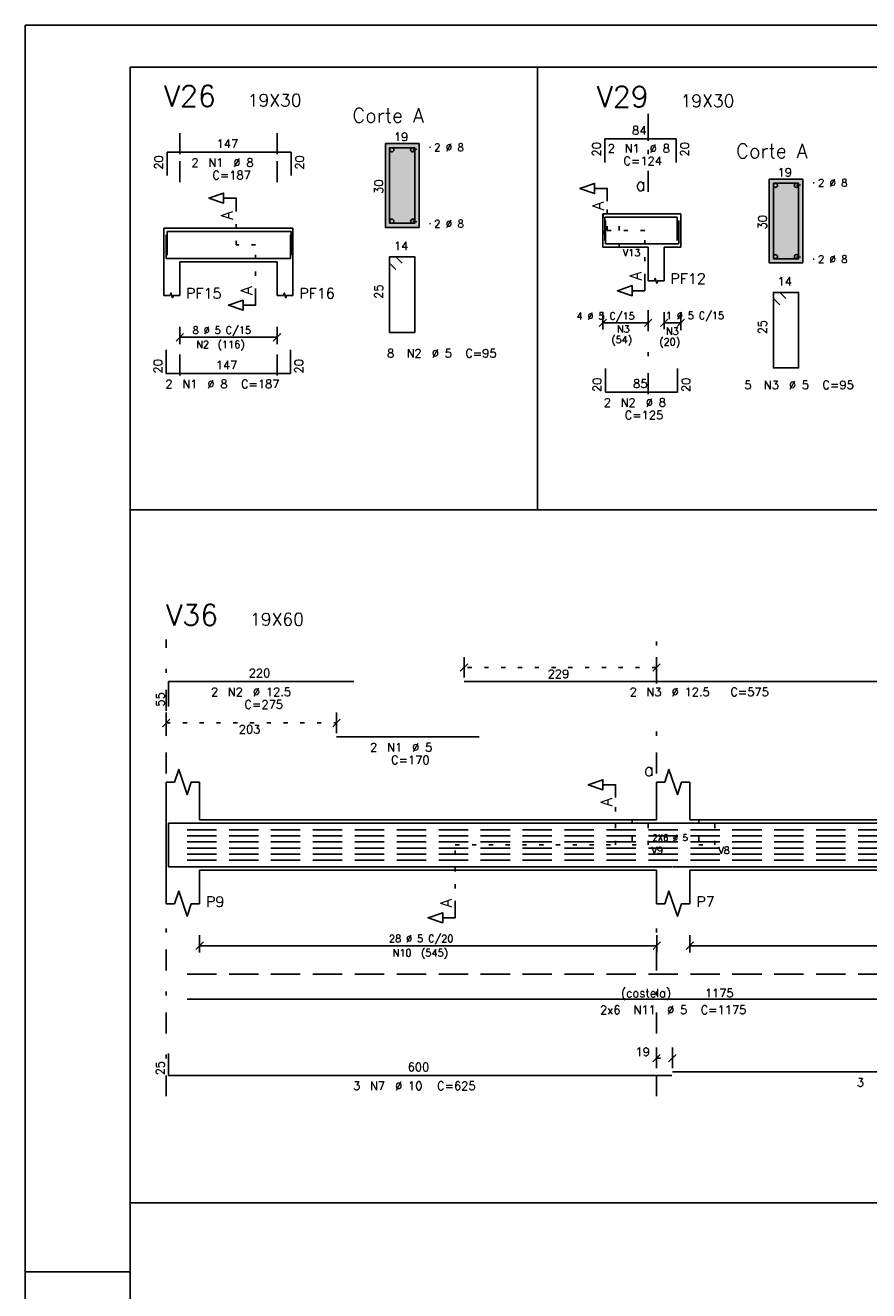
# Model space of a CAD drawing. Extents: x 0 to 116, y 0 to 59.
# Tile 3 of 19: x 0 to 20, y 29 to 59. Entities that reach past the tile are written whole.
import ezdxf

# ---------------------------------------------------------------- set-up
doc = ezdxf.new("R2010")
doc.units = 0
for name, pattern in [('ESTILO_TQS_0001', [1, 0.7, -0.3]), ('ESTILO_TQS_0002', [0.4, 0.1, -0.3]), ('ESTILO_TQS_0003', [1.5, 0.5, -0.4, 0.1, -0.5])]:
    doc.linetypes.add(name, pattern=pattern)
for name, color, linetype in [('1', 7, 'CONTINUOUS'), ('10', 10, 'CONTINUOUS'), ('12', 12, 'CONTINUOUS'), ('14', 14, 'CONTINUOUS'), ('2', 2, 'CONTINUOUS'), ('3', 3, 'CONTINUOUS'), ('4', 4, 'CONTINUOUS'), ('5', 3, 'CONTINUOUS')]:
    doc.layers.add(name, color=color, linetype=linetype)
doc.styles.get("Standard").update_dxf_attribs({"font": 'ROMANS.SHX'})

msp = doc.modelspace()

# ---------------------------------------------------------------- linework, layer by layer
at = {"layer": '1', "linetype": 'CONTINUOUS'}
for p, q in [((116, 59.400002), (0, 59.400002)), ((0, 59.400002), (0, 0)), ((12.215419, 58.4), (12.215419, 47.857295)), ((9.387445, 56.583236), (8.587445, 56.583236)), ((8.587445, 56.583236), (8.587445, 54.583236)), ((9.387445, 54.583236), (9.387445, 56.583236)), ((18.536507, 55.736453), (17.736507, 55.736453)), ((17.736507, 55.736453), (17.736507, 53.736453)), ((18.536507, 53.736453), (18.536507, 55.736453)), ((13.7704, 54.911348), (13.7704, 54.111348)), ((13.7704, 54.911348), (14.8494, 54.911348)), ((14.8494, 54.911348), (15.6294, 54.911348)), ((15.6294, 54.911348), (15.6294, 54.111348)), ((8.587445, 54.583236), (9.387445, 54.583236)), ((3.301782, 54.565162), (3.301782, 53.765162)), ((3.301782, 54.565162), (3.681782, 54.565162)), ((3.681782, 54.565162), (6.001782, 54.565162)), ((6.001782, 54.565162), (6.381782, 54.565162)), ((6.381782, 54.565162), (6.381782, 53.765162)), ((13.7704, 54.111348), (14.8494, 54.111348)), ((14.8494, 54.111348), (14.8494, 53.311348)), ((15.2294, 54.111348), (15.2294, 53.311348)), ((15.6294, 54.111348), (15.2294, 54.111348)), ((3.301782, 53.765162), (3.301782, 52.965162)), ((3.681782, 53.765162), (6.001782, 53.765162)), ((3.681782, 53.765162), (3.681782, 52.965162)), ((6.001782, 53.765162), (6.001782, 52.965162)), ((6.381782, 53.765162), (6.381782, 52.965162)), ((17.736507, 53.736453), (18.536507, 53.736453)), ((2.5, 47.857295), (102.896451, 47.857295)), ((3.35704, 40.46865), (3.35704, 41.36865)), ((4.15704, 40.46865), (4.15704, 41.36865)), ((15.04704, 40.46865), (15.04704, 41.36865)), ((15.84704, 40.46865), (15.84704, 41.36865)), ((3.35704, 40.46865), (3.35704, 39.26865)), ((4.15704, 40.46865), (15.04704, 40.46865)), ((15.84704, 40.46865), (27.04704, 40.46865)), ((3.35704, 39.26865), (3.35704, 38.46865)), ((4.15704, 39.26865), (15.04704, 39.26865)), ((4.15704, 39.26865), (4.15704, 38.46865)), ((15.04704, 39.26865), (15.04704, 38.46865)), ((15.84704, 39.26865), (27.04704, 39.26865)), ((15.84704, 39.26865), (15.84704, 38.46865)), ((2.5, 31.341445), (102.896451, 31.341445)), ((0, 29.700001), (2.5, 29.700001))]:
    msp.add_line(p, q, dxfattribs=at)
at = {"layer": '1', "linetype": 'ESTILO_TQS_0002'}
for p, q in [((9.237395, 56.433186), (9.657445, 56.493236)), ((18.386457, 55.586403), (18.806507, 55.646453)), ((13.8744, 54.511348), (13.8744, 55.21221)), ((5.026782, 54.165162), (5.026782, 54.983553)), ((9.237395, 54.733286), (9.657445, 54.673236)), ((14.7694, 54.511348), (13.8744, 54.511348)), ((14.7694, 53.376348), (14.7694, 54.511348)), ((5.491782, 54.165162), (5.026782, 54.165162)), ((5.491782, 53.030162), (5.491782, 54.165162)), ((18.386457, 53.886503), (18.806507, 53.826453)), ((15.04704, 44.095897), (10.46002, 44.095897)), ((3.35704, 42.775897), (7.42282, 42.775897)), ((14.07204, 39.86865), (14.07204, 41.00365)), ((10.25204, 38.43365), (10.25204, 39.86865)), ((10.25204, 39.86865), (14.07204, 39.86865)), ((15.04704, 34.789395), (15.42704, 34.789395))]:
    msp.add_line(p, q, dxfattribs=at)
at = {"layer": '1', "linetype": 'ESTILO_TQS_0001'}
for p, q in [((3.85704, 40.22965), (27.34704, 40.22965)), ((3.85704, 40.08525), (27.34704, 40.08525)), ((3.85704, 39.94085), (27.34704, 39.94085)), ((3.85704, 39.79645), (27.34704, 39.79645)), ((3.85704, 39.65205), (27.34704, 39.65205)), ((3.85704, 39.50765), (27.34704, 39.50765))]:
    msp.add_line(p, q, dxfattribs=at)
at = {"layer": '1', "linetype": 'CONTINUOUS'}
for points in [[(13.8744, 55.21221), (13.8744, 55.512209), (13.5744, 55.512209), (13.5744, 55.39221), (13.2244, 55.512209), (13.5744, 55.632209), (13.5744, 55.512209)], [(5.026782, 54.983553), (5.026782, 55.283553), (4.726782, 55.283553), (4.726782, 55.163553), (4.376782, 55.283553), (4.726782, 55.403553), (4.726782, 55.283553)], [(14.7694, 53.376348), (14.7694, 53.076348), (14.4694, 53.076348), (14.4694, 52.956348), (14.1194, 53.076348), (14.4694, 53.196348), (14.4694, 53.076348)], [(14.8494, 53.311348), (15.0014, 53.311348), (15.0204, 53.368348), (15.0584, 53.254348), (15.0774, 53.311348), (15.2294, 53.311348)], [(3.301782, 52.965162), (3.453782, 52.965162), (3.472782, 53.022162), (3.510782, 52.908162), (3.529782, 52.965162), (3.681782, 52.965162)], [(5.491782, 53.030162), (5.491782, 52.730162), (5.191782, 52.730162), (5.191782, 52.610162), (4.841782, 52.730162), (5.191782, 52.850162), (5.191782, 52.730162)], [(6.001782, 52.965162), (6.153782, 52.965162), (6.172782, 53.022162), (6.210782, 52.908162), (6.229782, 52.965162), (6.381782, 52.965162)], [(3.35704, 41.36865), (3.55704, 41.36865), (3.65704, 41.66865), (3.85704, 41.06865), (3.95704, 41.36865), (4.15704, 41.36865)], [(15.04704, 41.36865), (15.24704, 41.36865), (15.34704, 41.66865), (15.54704, 41.06865), (15.64704, 41.36865), (15.84704, 41.36865)], [(14.07204, 41.00365), (14.07204, 41.30365), (13.77204, 41.30365), (13.77204, 41.18365), (13.42204, 41.30365), (13.77204, 41.42365), (13.77204, 41.30365)], [(3.35704, 38.46865), (3.55704, 38.46865), (3.65704, 38.76865), (3.85704, 38.16865), (3.95704, 38.46865), (4.15704, 38.46865)], [(15.04704, 38.46865), (15.24704, 38.46865), (15.34704, 38.76865), (15.54704, 38.16865), (15.64704, 38.46865), (15.84704, 38.46865)], [(10.25204, 38.43365), (10.25204, 38.13365), (9.95204, 38.13365), (9.95204, 38.01365), (9.60204, 38.13365), (9.95204, 38.25365), (9.95204, 38.13365)]]:
    msp.add_lwpolyline(points, dxfattribs=at)
at = {"layer": '1', "linetype": 'ESTILO_TQS_0002'}
for points in [[(13.7804, 54.911348), (13.7804, 54.111348), (14.1604, 54.111348), (14.1604, 54.911348), (13.7804, 54.911348)], [(14.46704, 40.46865), (14.46704, 39.86865), (14.84704, 39.86865), (14.84704, 40.46865), (14.46704, 40.46865)], [(16.05704, 40.46865), (16.05704, 39.86865), (16.43704, 39.86865), (16.43704, 40.46865), (16.05704, 40.46865)]]:
    msp.add_lwpolyline(points, dxfattribs=at)
at = {"layer": '1', "linetype": 'ESTILO_TQS_0001'}
msp.add_lwpolyline([(3.85704, 36.790837), (27.34704, 36.790837)], dxfattribs=at)
at = {"layer": '1', "linetype": 'CONTINUOUS'}
for centre in [(8.737495, 56.433186), (9.237395, 56.433186), (17.886557, 55.586403), (18.386457, 55.586403), (8.737495, 54.733286), (9.237395, 54.733286), (17.886557, 53.886503), (18.386457, 53.886503)]:
    msp.add_circle(centre, 0.05, dxfattribs=at)
at = {"layer": '10', "linetype": 'CONTINUOUS'}
for points in [[(9.387445, 54.583236), (9.387445, 56.583236), (8.587445, 56.583236), (8.587445, 54.583236), (9.387445, 54.583236)], [(18.536507, 53.736453), (18.536507, 55.736453), (17.736507, 55.736453), (17.736507, 53.736453), (18.536507, 53.736453)]]:
    msp.add_lwpolyline(points, dxfattribs=at)
at = {"layer": '12', "linetype": 'CONTINUOUS'}
msp.add_lwpolyline([(2.5, 1), (115, 1), (115, 58.400002), (2.5, 58.400002), (2.5, 1)], dxfattribs=at)
at = {"layer": '14', "linetype": 'CONTINUOUS'}
for points in [[(9.387445, 56.583236), (8.587445, 56.583236), (9.387445, 54.583236)], [(8.587445, 56.583236), (8.587445, 54.583236), (9.387445, 54.583236)], [(18.536507, 55.736453), (17.736507, 55.736453), (18.536507, 53.736453)], [(17.736507, 55.736453), (17.736507, 53.736453), (18.536507, 53.736453)], [(9.387445, 54.583236), (9.387445, 54.583236), (8.587445, 54.583236)], [(18.536507, 53.736453), (18.536507, 53.736453), (17.736507, 53.736453)]]:
    msp.add_solid(points, dxfattribs=at)
at = {"layer": '2', "linetype": 'ESTILO_TQS_0003'}
for p, q in [((14.8494, 55.430419), (14.8494, 57.288342)), ((14.8494, 56.646355), (14.8494, 57.137035)), ((3.681782, 55.665162), (3.681782, 56.963162)), ((3.681782, 56.331349), (3.681782, 56.963162)), ((6.001782, 55.665162), (6.001782, 56.963162)), ((6.001782, 56.331349), (6.001782, 56.963162)), ((14.8494, 50.613348), (14.8494, 52.811348)), ((3.681782, 51.056383), (3.681782, 52.465162)), ((6.001782, 51.056383), (6.001782, 52.465162)), ((3.35704, 41.56865), (3.35704, 44.765897)), ((15.04704, 43.717897), (15.04704, 44.765897)), ((15.04704, 41.56865), (15.04704, 42.913897)), ((3.35704, 33.879395), (3.35704, 38.16865)), ((15.04704, 33.879395), (15.04704, 38.16865))]:
    msp.add_line(p, q, dxfattribs=at)
at = {"layer": '2', "linetype": 'CONTINUOUS'}
for p, q in [((13.7704, 52.151348), (13.7704, 52.561348)), ((14.8504, 52.151348), (14.8504, 52.561348)), ((15.2294, 52.161745), (15.2294, 52.561348)), ((15.6294, 52.132743), (15.6294, 52.561348)), ((3.681782, 51.805162), (3.681782, 52.215162)), ((6.001782, 51.805162), (6.001782, 52.215162)), ((13.682012, 52.222959), (13.858788, 52.399736)), ((13.7704, 52.311348), (14.8504, 52.311348)), ((14.762012, 52.222959), (14.938788, 52.399736)), ((15.141012, 52.222959), (15.317788, 52.399736)), ((15.2294, 52.311348), (15.6294, 52.311348)), ((15.541012, 52.222959), (15.717788, 52.399736)), ((3.593393, 51.876774), (3.77017, 52.053551)), ((3.681782, 51.965162), (6.001782, 51.965162)), ((5.913393, 51.876774), (6.09017, 52.053551)), ((13.7704, 52.051348), (13.7704, 52.051348)), ((14.8504, 52.051348), (14.8504, 52.051348)), ((15.2294, 52.061745), (15.2294, 52.061745)), ((15.6294, 52.032743), (15.6294, 52.032743)), ((3.681782, 51.705162), (3.681782, 51.705162)), ((6.001782, 51.705162), (6.001782, 51.705162)), ((10.46002, 43.855897), (10.46002, 44.345897)), ((15.04704, 43.855897), (15.04704, 44.345897)), ((10.548408, 44.184285), (10.371632, 44.007508)), ((15.135428, 44.184285), (14.958652, 44.007508)), ((10.46002, 43.755897), (10.46002, 43.755897)), ((15.04704, 43.755897), (15.04704, 43.755897)), ((3.268652, 42.687508), (3.445428, 42.864285)), ((3.35704, 42.535897), (3.35704, 43.025897)), ((7.334432, 42.687508), (7.511208, 42.864285)), ((7.42282, 42.535897), (7.42282, 43.025897)), ((3.35704, 42.435897), (3.35704, 42.435897)), ((7.42282, 42.435897), (7.42282, 42.435897)), ((4.15704, 37.30865), (4.15704, 37.71865)), ((15.05704, 37.30865), (15.05704, 37.71865)), ((15.84704, 37.30865), (15.84704, 37.71865)), ((4.068652, 37.380262), (4.245428, 37.557039)), ((4.15704, 37.46865), (15.05704, 37.46865)), ((14.968652, 37.380262), (15.145428, 37.557039)), ((15.758652, 37.380262), (15.935428, 37.557039)), ((15.84704, 37.46865), (27.04704, 37.46865)), ((4.15704, 37.20865), (4.15704, 37.20865)), ((15.05704, 37.20865), (15.05704, 37.20865)), ((15.84704, 37.20865), (15.84704, 37.20865)), ((15.04704, 34.549395), (15.04704, 35.039395)), ((15.42704, 34.549395), (15.42704, 35.039395)), ((14.958652, 34.701007), (15.135428, 34.877783)), ((15.338652, 34.701007), (15.515428, 34.877783)), ((15.04704, 34.449395), (15.04704, 34.449395)), ((15.42704, 34.449395), (15.42704, 34.449395))]:
    msp.add_line(p, q, dxfattribs=at)
at = {"layer": '4', "linetype": 'CONTINUOUS'}
for p, q in [((13.8194, 56.134355), (13.8194, 56.694355)), ((13.8194, 56.694355), (15.5194, 56.694355)), ((15.5194, 56.694355), (15.5194, 56.134355)), ((3.381782, 55.819349), (3.381782, 56.379349)), ((3.381782, 56.379349), (6.341782, 56.379349)), ((6.341782, 56.379349), (6.341782, 55.819349)), ((13.8194, 54.271348), (13.8194, 54.831348)), ((13.8194, 54.831348), (15.5454, 54.831348)), ((13.8334, 54.751348), (13.8334, 54.191348)), ((15.5454, 54.831348), (15.5454, 54.271348)), ((15.5794, 54.191348), (15.5794, 54.751348)), ((3.361782, 54.405162), (3.361782, 53.845162)), ((3.381782, 53.925162), (3.381782, 54.485162)), ((3.381782, 54.485162), (6.341782, 54.485162)), ((6.321782, 53.845162), (6.321782, 54.405162)), ((6.341782, 54.485162), (6.341782, 53.925162)), ((13.8334, 54.191348), (15.5794, 54.191348)), ((3.361782, 53.845162), (6.321782, 53.845162)), ((3.361782, 51.664383), (3.361782, 51.104383)), ((6.321782, 51.104383), (6.321782, 51.664383)), ((3.361782, 51.104383), (6.321782, 51.104383)), ((13.8334, 51.221348), (13.8334, 50.661348)), ((15.5534, 50.661348), (15.5534, 51.221348)), ((13.8334, 50.661348), (15.5534, 50.661348)), ((3.41704, 43.165897), (3.41704, 43.765897)), ((3.41704, 43.765897), (7.83704, 43.765897)), ((10.46002, 43.765897), (21.96002, 43.765897)), ((7.42282, 42.445897), (10.82282, 42.445897)), ((3.41704, 39.78865), (3.41704, 40.38865)), ((3.41704, 40.38865), (7.83704, 40.38865)), ((7.42282, 40.38865), (10.82282, 40.38865)), ((10.46002, 40.38865), (21.96002, 40.38865)), ((3.41704, 39.86865), (3.41704, 39.34865)), ((3.41704, 39.34865), (15.41704, 39.34865)), ((15.42704, 39.34865), (27.42704, 39.34865)), ((3.41704, 34.899395), (3.41704, 34.379395)), ((3.41704, 34.379395), (15.41704, 34.379395)), ((15.42704, 34.459395), (27.42704, 34.459395))]:
    msp.add_line(p, q, dxfattribs=at)
for points in [[(8.689566, 56.482175), (8.688506, 56.483236), (8.687445, 56.483236), (8.687445, 54.683236), (9.287445, 54.683236), (9.287445, 56.483236), (8.687445, 56.483236), (8.687445, 56.482175), (8.688506, 56.481115)], [(17.838628, 55.635392), (17.837567, 55.636453), (17.836507, 55.636453), (17.836507, 53.836453), (18.436507, 53.836453), (18.436507, 55.636453), (17.836507, 55.636453), (17.836507, 55.635392), (17.837567, 55.634331)], [(8.987445, 53.733236), (8.837445, 53.883236), (8.687445, 53.883236), (8.687445, 52.083236), (9.287445, 52.083236), (9.287445, 53.883236), (8.687445, 53.883236), (8.687445, 53.733236), (8.837445, 53.583236)], [(18.136507, 52.886453), (17.986507, 53.036453), (17.836507, 53.036453), (17.836507, 51.236453), (18.436507, 51.236453), (18.436507, 53.036453), (17.836507, 53.036453), (17.836507, 52.886453), (17.986507, 52.736453)], [(3.85704, 36.190837), (27.34704, 36.190837)]]:
    msp.add_lwpolyline(points, dxfattribs=at)

# ---------------------------------------------------------------- texts
at = {"layer": '1', "linetype": 'CONTINUOUS'}
for s, height, p in [('19X30', 0.3, (5.301782, 57.463162)), ('19X30', 0.3, (15.622355, 57.4479)), ('Corte A', 0.34, (7.797445, 57.083236)), ('84', 0.2, (14.4694, 56.794355)), ('19', 0.2, (8.787445, 56.643236)), ('147', 0.2, (4.561782, 56.479349)), ('2 %%c 8', 0.18, (9.747445, 56.403236)), ('Corte A', 0.34, (16.946507, 56.236453)), ('19', 0.2, (17.936507, 55.796453)), ('a', 0.3, (14.5494, 55.459171)), ('2 %%c 8', 0.18, (18.896507, 55.556453)), ('2 %%c 8', 0.18, (9.747445, 54.583236)), ('14', 0.2, (8.787445, 54.043236)), ('2 %%c 8', 0.18, (18.896507, 53.736453)), ('PF12', 0.25, (15.3794, 53.236348)), ('14', 0.2, (17.936507, 53.196453)), ('PF15', 0.25, (3.831782, 52.890162)), ('PF16', 0.25, (6.531782, 52.890162)), ('147', 0.2, (4.541782, 51.204383)), ('85', 0.2, (14.4934, 50.761348)), ('19X60', 0.3, (5.35704, 45.095008)), ('220', 0.2, (5.32704, 43.865897)), ('a', 0.3, (14.74704, 41.51374)), ('2X6 %%c 5', 0.15, (14.948159, 39.96501)), ('P9', 0.25, (4.30704, 38.39365)), ('P7', 0.25, (15.99704, 38.39365)), ('(costela)', 0.2, (14.20204, 36.240837)), ('1175', 0.2, (16.20204, 36.240837)), ('600', 0.2, (9.11704, 34.479395))]:
    msp.add_text(s, height=height, dxfattribs=at).set_placement(p)
for s, height, p in [('30', 0.2, (8.527445, 55.383236)), ('A', 0.272, (13.7928, 54.99461)), ('A', 0.272, (4.945182, 54.765953)), ('30', 0.2, (17.676507, 54.536453)), ('A', 0.272, (14.6878, 53.321948)), ('A', 0.272, (5.410182, 52.975762)), ('25', 0.2, (8.527445, 52.883236)), ('25', 0.2, (17.676507, 52.036453)), ('A', 0.272, (13.99044, 40.78605)), ('A', 0.272, (10.17044, 38.37925))]:
    msp.add_text(s, height=height, rotation=90, dxfattribs=at).set_placement(p)
at = {"layer": '2', "linetype": 'CONTINUOUS'}
for s, height, p in [('V13', 0.17, (14.2454, 53.898848)), ('4 %%c 5 C/15', 0.17, (13.141148, 52.386663)), ('1 %%c 5 C/15', 0.17, (15.271185, 52.399709)), ('8 %%c 5 C/15', 0.17, (3.991782, 52.050162)), ('N3', 0.17, (14.105628, 52.076678)), ('N3', 0.17, (15.275649, 52.025579)), ('N2', 0.17, (4.076782, 51.710162)), ('(116)', 0.17, (4.586782, 51.710162)), ('(54)', 0.17, (13.971251, 51.822955)), ('(20)', 0.17, (15.116795, 51.7736)), ('229', 0.2, (12.45353, 43.845897)), ('203', 0.2, (5.08993, 42.525897)), ('V9', 0.17, (14.93204, 39.65615)), ('V8', 0.17, (16.52204, 39.65615)), ('28 %%c 5 C/20', 0.17, (8.67204, 37.55365)), ('(545)', 0.17, (9.43704, 37.21365)), ('N10', 0.17, (8.75704, 37.21365)), ('19', 0.2, (14.54704, 34.839395))]:
    msp.add_text(s, height=height, dxfattribs=at).set_placement(p)
at = {"layer": '3', "linetype": 'CONTINUOUS'}
for s, p in [('20', (13.7194, 56.274355)), ('20', (15.8194, 56.274355)), ('20', (3.281782, 55.959349)), ('20', (6.641782, 55.959349)), ('20', (3.261782, 51.104383)), ('20', (6.621782, 51.104383)), ('20', (13.7334, 50.661348)), ('20', (15.8534, 50.661348)), ('55', (3.31704, 43.165897)), ('25', (3.31704, 34.379395))]:
    msp.add_text(s, height=0.2, rotation=90, dxfattribs=at).set_placement(p)
for s, p in [('2', (13.887936, 56.365522)), ('N1', (14.287936, 56.365522)), ('%%c 8', (14.887936, 56.365522)), ('2', (3.961782, 56.029349)), ('N1', (4.361782, 56.029349)), ('%%c 8', (4.961782, 56.029349)), ('C=124', (14.262403, 56.068846)), ('C=187', (4.461782, 55.729349)), (' 8', (8.490876, 51.484608)), ('N2', (9.090876, 51.484608)), ('%%c 5', (9.690876, 51.484608)), ('C=95', (10.490876, 51.484608)), ('2', (3.341782, 50.754383)), ('%%c 8', (4.341782, 50.754383)), ('C=187', (5.141782, 50.754383)), ('N1', (3.741782, 50.754383)), (' 5', (17.006723, 50.731301)), ('N3', (17.606723, 50.731301)), ('%%c 5', (18.206723, 50.731301)), ('C=95', (19.006723, 50.731301)), ('2', (13.7934, 50.311348)), ('N2', (14.1934, 50.311348)), ('%%c 8', (14.7934, 50.311348)), ('C=125', (14.2934, 50.011348)), ('2', (4.42704, 43.415897)), ('N2', (4.82704, 43.415897)), ('%%c 12.5', (5.42704, 43.415897)), ('2', (14.41002, 43.415897)), ('N3', (14.81002, 43.415897)), ('%%c 12.5', (15.41002, 43.415897)), ('C=575', (16.81002, 43.415897)), ('C=275', (5.22704, 43.115897)), ('2', (8.22282, 42.095897)), ('N1', (8.62282, 42.095897)), ('%%c 5', (9.22282, 42.095897)), ('C=170', (8.72282, 41.795897)), ('2x6', (13.70204, 35.840837)), ('N11', (14.50204, 35.840837)), ('%%c 5', (15.30204, 35.840837)), ('C=1175', (16.10204, 35.840837)), ('3', (7.81704, 34.029395)), ('N7', (8.21704, 34.029395)), ('%%c 10', (8.81704, 34.029395)), ('C=625', (9.81704, 34.029395)), ('3', (19.82704, 34.109395))]:
    msp.add_text(s, height=0.2, dxfattribs=at).set_placement(p)
at = {"layer": '5', "linetype": 'CONTINUOUS'}
for s, p in [('V26', (3.301782, 57.463162)), ('V29', (13.622355, 57.4479)), ('V36', (3.35704, 45.095008))]:
    msp.add_text(s, height=0.5, dxfattribs=at).set_placement(p)

doc.saveas('drawing.dxf')
